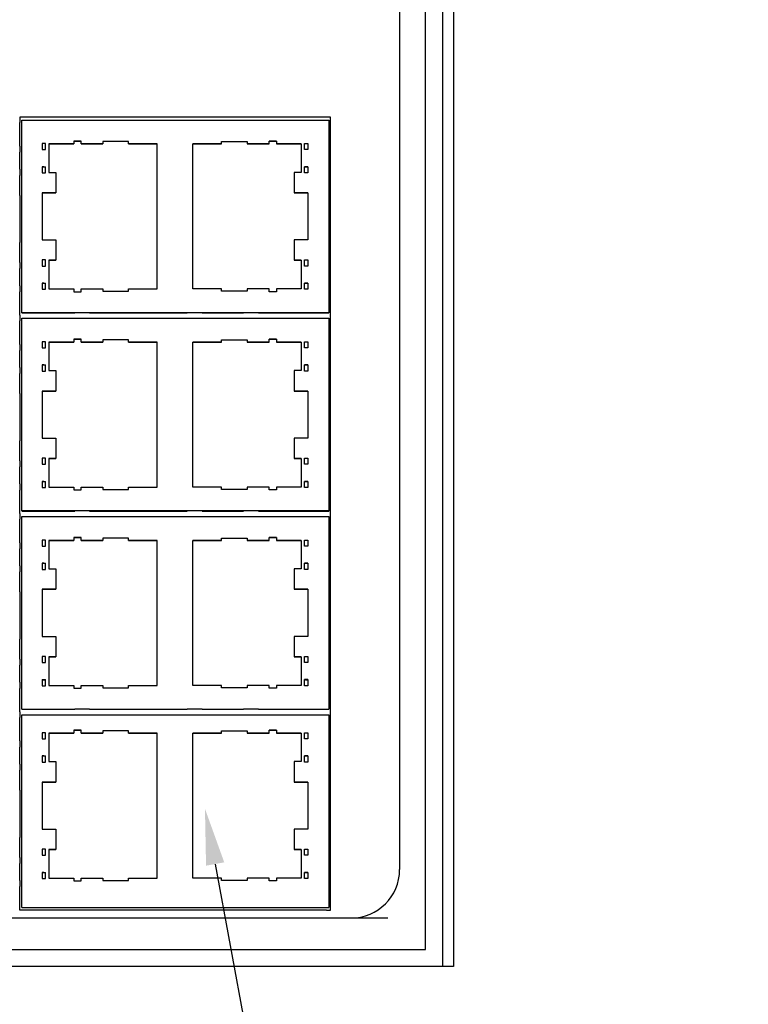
# Model space of a CAD drawing. Header units: inches. Extents: x 0 to 559, y 0 to 432.
# Tile 4 of 7: x 176 to 241, y 147 to 235. Entities that reach past the tile are written whole.
import ezdxf
from ezdxf import colors
from ezdxf.entities.mleader import LeaderData, LeaderLine
from ezdxf.math import Vec2, Vec3

# ---------------------------------------------------------------- set-up
doc = ezdxf.new("R2010")
doc.units = ezdxf.units.IN
doc.header["$LTSCALE"] = 10
doc.header["$MEASUREMENT"] = 0
doc.layers.add('TEXT', color=140, linetype='Continuous')

msp = doc.modelspace()

# ---------------------------------------------------------------- linework, layer by layer
for p, q in [((214.799, 284.183), (214.799, 150.683)), ((213.799, 281.183), (213.799, 150.683)), ((212.299, 152.183), (212.299, 280.683)), ((209.999, 277.083), (209.999, 159.283)), ((176.249, 226.203), (176.249, 225.703)), ((203.849, 226.203), (176.249, 226.203)), ((176.449, 223.845), (176.449, 225.935)), ((176.449, 225.935), (203.699, 225.935)), ((203.699, 225.935), (203.699, 208.805)), ((203.849, 155.683), (203.849, 226.203)), ((176.249, 223.613), (176.249, 225.703)), ((176.249, 223.613), (176.249, 223.073)), ((176.449, 223.844), (176.449, 223.845)), ((176.449, 223.305), (176.449, 223.844)), ((176.449, 221.785), (176.449, 223.305)), ((178.249, 223.85), (178.249, 223.305)), ((178.549, 223.85), (178.249, 223.85)), ((178.549, 223.849), (178.249, 223.849)), ((178.249, 223.305), (178.549, 223.305)), ((178.549, 223.305), (178.549, 223.85)), ((178.549, 223.85), (178.549, 223.85)), ((178.849, 223.81), (178.849, 221.28)), ((181.049, 223.81), (178.849, 223.81)), ((178.849, 223.81), (181.049, 223.81)), ((181.049, 224.07), (181.049, 223.81)), ((181.699, 224.07), (181.049, 224.07)), ((181.049, 224.07), (181.699, 224.07)), ((181.049, 223.81), (181.049, 223.81)), ((181.699, 223.81), (181.699, 224.07)), ((183.639, 223.81), (181.699, 223.81)), ((181.699, 223.81), (183.639, 223.81)), ((181.699, 223.81), (181.699, 223.81)), ((183.639, 224.025), (183.639, 223.81)), ((185.929, 224.025), (183.639, 224.025)), ((183.639, 223.81), (183.639, 223.81)), ((185.929, 223.81), (185.929, 224.025)), ((188.469, 223.81), (185.929, 223.81)), ((185.929, 223.81), (188.469, 223.81)), ((185.929, 223.81), (185.929, 223.81)), ((188.469, 210.93), (188.469, 223.81)), ((191.629, 223.81), (194.169, 223.81)), ((191.629, 210.93), (191.629, 223.81)), ((194.169, 223.81), (191.629, 223.81)), ((194.169, 224.025), (196.459, 224.025)), ((194.169, 223.81), (194.169, 224.025)), ((194.169, 223.81), (194.169, 223.81)), ((196.459, 224.025), (196.459, 223.81)), ((196.459, 223.81), (198.399, 223.81)), ((198.399, 223.81), (196.459, 223.81)), ((196.459, 223.81), (196.459, 223.81)), ((198.399, 224.07), (199.049, 224.07)), ((198.399, 223.81), (198.399, 224.07)), ((199.049, 224.07), (198.399, 224.07)), ((198.399, 223.81), (198.399, 223.81)), ((199.049, 224.07), (199.049, 223.81)), ((199.049, 223.81), (201.249, 223.81)), ((199.049, 223.81), (199.049, 223.81)), ((201.249, 223.81), (199.049, 223.81)), ((201.249, 223.81), (201.249, 221.28)), ((201.549, 223.305), (201.549, 223.85)), ((201.549, 223.85), (201.849, 223.85)), ((201.549, 223.85), (201.549, 223.85)), ((201.549, 223.849), (201.849, 223.849)), ((201.849, 223.305), (201.549, 223.305)), ((201.849, 223.85), (201.849, 223.305)), ((176.249, 221.553), (176.249, 223.073)), ((176.249, 221.553), (176.249, 221.013)), ((176.449, 221.785), (176.449, 221.785)), ((176.449, 221.785), (176.449, 221.784)), ((176.449, 221.785), (176.449, 221.785)), ((176.449, 221.245), (176.449, 221.784)), ((178.249, 221.785), (178.549, 221.785)), ((178.249, 221.785), (178.249, 221.24)), ((178.249, 221.785), (178.349, 221.785)), ((178.549, 221.24), (178.549, 221.785)), ((178.549, 221.785), (178.549, 221.785)), ((201.849, 221.785), (201.549, 221.785)), ((201.549, 221.24), (201.549, 221.785)), ((201.549, 221.785), (201.549, 221.785)), ((201.849, 221.785), (201.749, 221.785)), ((201.849, 221.785), (201.849, 221.24)), ((176.249, 219.238), (176.249, 221.013)), ((176.449, 219.47), (176.449, 221.245)), ((178.249, 221.24), (178.549, 221.24)), ((178.849, 221.28), (179.469, 221.28)), ((179.469, 221.28), (179.469, 219.47)), ((200.629, 221.28), (200.629, 219.47)), ((201.249, 221.28), (200.629, 221.28)), ((201.849, 221.24), (201.549, 221.24)), ((176.249, 219.238), (176.249, 215.038)), ((176.449, 219.47), (176.449, 219.47)), ((176.449, 215.27), (176.449, 219.47)), ((178.249, 219.47), (178.249, 215.27)), ((179.469, 219.47), (178.249, 219.47)), ((178.249, 219.47), (178.549, 219.47)), ((178.549, 219.47), (179.469, 219.47)), ((179.469, 219.47), (179.469, 219.47)), ((200.629, 219.47), (201.849, 219.47)), ((200.629, 219.47), (200.629, 219.47)), ((201.549, 219.47), (200.629, 219.47)), ((201.849, 219.47), (201.549, 219.47)), ((201.849, 219.47), (201.849, 215.27)), ((176.249, 213.263), (176.249, 215.038)), ((176.449, 213.495), (176.449, 215.27)), ((178.249, 215.27), (179.469, 215.27)), ((179.469, 215.27), (179.469, 213.46)), ((200.629, 215.27), (200.629, 213.46)), ((201.849, 215.27), (200.629, 215.27)), ((176.249, 213.263), (176.249, 212.723)), ((176.449, 213.494), (176.449, 213.495)), ((176.449, 212.955), (176.449, 213.494)), ((176.449, 211.435), (176.449, 212.955)), ((178.249, 213.5), (178.249, 212.955)), ((178.549, 213.5), (178.249, 213.5)), ((178.549, 213.499), (178.249, 213.499)), ((178.249, 212.955), (178.549, 212.955)), ((178.549, 212.955), (178.549, 213.5)), ((178.549, 213.5), (178.549, 213.5)), ((178.849, 213.46), (178.849, 210.93)), ((179.469, 213.46), (178.849, 213.46)), ((178.849, 213.46), (179.469, 213.46)), ((179.469, 213.46), (179.469, 213.46)), ((200.629, 213.46), (201.249, 213.46)), ((201.249, 213.46), (200.629, 213.46)), ((200.629, 213.46), (200.629, 213.46)), ((201.249, 213.46), (201.249, 210.93)), ((201.549, 212.955), (201.549, 213.5)), ((201.549, 213.5), (201.849, 213.5)), ((201.549, 213.5), (201.549, 213.5)), ((201.549, 213.499), (201.849, 213.499)), ((201.849, 212.955), (201.549, 212.955)), ((201.849, 213.5), (201.849, 212.955)), ((176.249, 211.203), (176.249, 212.723)), ((176.249, 211.203), (176.249, 210.663)), ((176.449, 211.435), (176.449, 211.435)), ((176.449, 211.435), (176.449, 211.434)), ((176.449, 211.435), (176.449, 211.435)), ((176.449, 210.895), (176.449, 211.434)), ((178.249, 211.435), (178.249, 210.89)), ((178.249, 211.435), (178.549, 211.435)), ((178.249, 211.435), (178.349, 211.435)), ((178.549, 210.89), (178.549, 211.435)), ((178.549, 211.435), (178.549, 211.435)), ((201.549, 210.89), (201.549, 211.435)), ((201.849, 211.435), (201.549, 211.435)), ((201.549, 211.435), (201.549, 211.435)), ((201.849, 211.435), (201.749, 211.435)), ((201.849, 211.435), (201.849, 210.89)), ((176.249, 208.573), (176.249, 210.663)), ((176.449, 208.805), (176.449, 210.895)), ((178.249, 210.89), (178.549, 210.89)), ((178.849, 210.93), (181.049, 210.93)), ((181.049, 210.93), (181.049, 210.67)), ((181.049, 210.67), (181.699, 210.67)), ((181.699, 210.93), (183.639, 210.93)), ((181.699, 210.67), (181.699, 210.93)), ((183.639, 210.93), (183.639, 210.715)), ((183.639, 210.715), (185.929, 210.715)), ((185.929, 210.93), (188.469, 210.93)), ((185.929, 210.715), (185.929, 210.93)), ((194.169, 210.93), (191.629, 210.93)), ((194.169, 210.715), (194.169, 210.93)), ((196.459, 210.715), (194.169, 210.715)), ((196.459, 210.93), (196.459, 210.715)), ((198.399, 210.93), (196.459, 210.93)), ((198.399, 210.67), (198.399, 210.93)), ((199.049, 210.67), (198.399, 210.67)), ((199.049, 210.93), (199.049, 210.67)), ((201.249, 210.93), (199.049, 210.93)), ((201.849, 210.89), (201.549, 210.89)), ((176.249, 208.573), (176.249, 208.073)), ((203.699, 208.805), (176.449, 208.805)), ((176.449, 208.805), (176.449, 208.804)), ((176.449, 208.8), (181.134, 208.8)), ((182.464, 208.805), (181.134, 208.805)), ((182.464, 208.8), (191.134, 208.8)), ((192.464, 208.805), (191.134, 208.805)), ((192.464, 208.8), (196.134, 208.8)), ((197.464, 208.805), (196.134, 208.805)), ((197.464, 208.8), (203.699, 208.8)), ((203.699, 208.805), (203.699, 208.8)), ((176.249, 205.983), (176.249, 208.073)), ((176.449, 206.215), (176.449, 208.305)), ((176.449, 208.305), (203.699, 208.305)), ((203.699, 208.305), (203.699, 191.175)), ((176.249, 205.983), (176.249, 205.443)), ((176.449, 206.214), (176.449, 206.215)), ((176.449, 205.675), (176.449, 206.214)), ((178.249, 206.22), (178.249, 205.675)), ((178.549, 206.22), (178.249, 206.22)), ((178.549, 206.219), (178.249, 206.219)), ((178.549, 205.675), (178.549, 206.22)), ((178.549, 206.22), (178.549, 206.22)), ((178.849, 206.18), (178.849, 203.65)), ((181.049, 206.18), (178.849, 206.18)), ((178.849, 206.18), (181.049, 206.18)), ((181.049, 206.44), (181.049, 206.18)), ((181.699, 206.44), (181.049, 206.44)), ((181.049, 206.44), (181.699, 206.44)), ((181.049, 206.18), (181.049, 206.18)), ((181.699, 206.18), (181.699, 206.44)), ((183.639, 206.18), (181.699, 206.18)), ((181.699, 206.18), (183.639, 206.18)), ((181.699, 206.18), (181.699, 206.18)), ((183.639, 206.395), (183.639, 206.18)), ((185.929, 206.395), (183.639, 206.395)), ((183.639, 206.18), (183.639, 206.18)), ((185.929, 206.18), (185.929, 206.395)), ((188.469, 206.18), (185.929, 206.18)), ((185.929, 206.18), (188.469, 206.18)), ((185.929, 206.18), (185.929, 206.18)), ((188.469, 193.3), (188.469, 206.18)), ((191.629, 206.18), (194.169, 206.18)), ((191.629, 193.3), (191.629, 206.18)), ((194.169, 206.18), (191.629, 206.18)), ((194.169, 206.395), (196.459, 206.395)), ((194.169, 206.18), (194.169, 206.395)), ((194.169, 206.18), (194.169, 206.18)), ((196.459, 206.395), (196.459, 206.18)), ((196.459, 206.18), (198.399, 206.18)), ((198.399, 206.18), (196.459, 206.18)), ((196.459, 206.18), (196.459, 206.18)), ((198.399, 206.44), (199.049, 206.44)), ((198.399, 206.18), (198.399, 206.44)), ((199.049, 206.44), (198.399, 206.44)), ((198.399, 206.18), (198.399, 206.18)), ((199.049, 206.44), (199.049, 206.18)), ((199.049, 206.18), (201.249, 206.18)), ((199.049, 206.18), (199.049, 206.18)), ((201.249, 206.18), (199.049, 206.18)), ((201.249, 206.18), (201.249, 203.65)), ((201.549, 205.675), (201.549, 206.22)), ((201.549, 206.22), (201.849, 206.22)), ((201.549, 206.22), (201.549, 206.22)), ((201.549, 206.219), (201.849, 206.219)), ((201.849, 206.22), (201.849, 205.675)), ((176.249, 203.923), (176.249, 205.443)), ((176.449, 204.155), (176.449, 205.675)), ((178.249, 205.675), (178.549, 205.675)), ((201.849, 205.675), (201.549, 205.675)), ((176.449, 204.155), (176.449, 204.155)), ((176.449, 204.155), (176.449, 204.154)), ((176.449, 204.155), (176.449, 204.155)), ((176.449, 203.615), (176.449, 204.154)), ((178.249, 204.155), (178.549, 204.155)), ((178.249, 204.155), (178.249, 203.61)), ((178.249, 204.155), (178.349, 204.155)), ((178.549, 203.61), (178.549, 204.155)), ((178.549, 204.155), (178.549, 204.155)), ((201.849, 204.155), (201.549, 204.155)), ((201.549, 203.61), (201.549, 204.155)), ((201.549, 204.155), (201.549, 204.155)), ((201.849, 204.155), (201.749, 204.155)), ((201.849, 204.155), (201.849, 203.61)), ((176.249, 203.923), (176.249, 203.383)), ((176.249, 201.608), (176.249, 203.383)), ((176.449, 201.84), (176.449, 203.615)), ((178.249, 203.61), (178.549, 203.61)), ((178.849, 203.65), (179.469, 203.65)), ((179.469, 203.65), (179.469, 201.84)), ((200.629, 203.65), (200.629, 201.84)), ((201.249, 203.65), (200.629, 203.65)), ((201.849, 203.61), (201.549, 203.61)), ((176.249, 201.608), (176.249, 197.408)), ((176.449, 201.84), (176.449, 201.84)), ((176.449, 197.64), (176.449, 201.84)), ((178.249, 201.84), (178.249, 197.64)), ((179.469, 201.84), (178.249, 201.84)), ((178.249, 201.84), (178.549, 201.84)), ((178.549, 201.84), (179.469, 201.84)), ((179.469, 201.84), (179.469, 201.84)), ((200.629, 201.84), (201.849, 201.84)), ((200.629, 201.84), (200.629, 201.84)), ((201.549, 201.84), (200.629, 201.84)), ((201.849, 201.84), (201.549, 201.84)), ((201.849, 201.84), (201.849, 197.64)), ((176.249, 195.633), (176.249, 197.408)), ((176.449, 195.865), (176.449, 197.64)), ((178.249, 197.64), (179.469, 197.64)), ((179.469, 197.64), (179.469, 195.83)), ((200.629, 197.64), (200.629, 195.83)), ((201.849, 197.64), (200.629, 197.64)), ((176.249, 195.633), (176.249, 195.093)), ((176.449, 195.864), (176.449, 195.865)), ((176.449, 195.325), (176.449, 195.864)), ((176.449, 193.805), (176.449, 195.325)), ((178.249, 195.87), (178.249, 195.325)), ((178.549, 195.87), (178.249, 195.87)), ((178.549, 195.869), (178.249, 195.869)), ((178.249, 195.325), (178.549, 195.325)), ((178.549, 195.325), (178.549, 195.87)), ((178.549, 195.87), (178.549, 195.87)), ((178.849, 195.83), (178.849, 193.3)), ((179.469, 195.83), (178.849, 195.83)), ((178.849, 195.83), (179.469, 195.83)), ((179.469, 195.83), (179.469, 195.83)), ((200.629, 195.83), (201.249, 195.83)), ((201.249, 195.83), (200.629, 195.83)), ((200.629, 195.83), (200.629, 195.83)), ((201.249, 195.83), (201.249, 193.3)), ((201.549, 195.325), (201.549, 195.87)), ((201.549, 195.87), (201.849, 195.87)), ((201.549, 195.87), (201.549, 195.87)), ((201.549, 195.869), (201.849, 195.869)), ((201.849, 195.325), (201.549, 195.325)), ((201.849, 195.87), (201.849, 195.325)), ((176.249, 193.573), (176.249, 195.093)), ((176.249, 193.573), (176.249, 193.033)), ((176.449, 193.805), (176.449, 193.805)), ((176.449, 193.805), (176.449, 193.804)), ((176.449, 193.805), (176.449, 193.805)), ((176.449, 193.265), (176.449, 193.804)), ((178.249, 193.805), (178.249, 193.26)), ((178.249, 193.805), (178.549, 193.805)), ((178.249, 193.805), (178.349, 193.805)), ((178.549, 193.26), (178.549, 193.805)), ((178.549, 193.805), (178.549, 193.805)), ((201.549, 193.26), (201.549, 193.805)), ((201.849, 193.805), (201.549, 193.805)), ((201.549, 193.805), (201.549, 193.805)), ((201.849, 193.805), (201.749, 193.805)), ((201.849, 193.805), (201.849, 193.26)), ((176.249, 190.943), (176.249, 193.033)), ((176.449, 191.175), (176.449, 193.265)), ((178.249, 193.26), (178.549, 193.26)), ((178.849, 193.3), (181.049, 193.3)), ((181.049, 193.3), (181.049, 193.04)), ((181.049, 193.04), (181.699, 193.04)), ((181.699, 193.3), (183.639, 193.3)), ((181.699, 193.04), (181.699, 193.3)), ((183.639, 193.3), (183.639, 193.085)), ((183.639, 193.085), (185.929, 193.085)), ((185.929, 193.3), (188.469, 193.3)), ((185.929, 193.085), (185.929, 193.3)), ((194.169, 193.3), (191.629, 193.3)), ((194.169, 193.085), (194.169, 193.3)), ((196.459, 193.085), (194.169, 193.085)), ((196.459, 193.3), (196.459, 193.085)), ((198.399, 193.3), (196.459, 193.3)), ((198.399, 193.04), (198.399, 193.3)), ((199.049, 193.04), (198.399, 193.04)), ((199.049, 193.3), (199.049, 193.04)), ((201.249, 193.3), (199.049, 193.3)), ((201.849, 193.26), (201.549, 193.26)), ((176.249, 190.943), (176.249, 190.443)), ((176.449, 191.175), (176.449, 191.174)), ((203.699, 191.175), (176.449, 191.175)), ((176.449, 191.17), (181.134, 191.17)), ((182.464, 191.175), (181.134, 191.175)), ((182.464, 191.17), (191.134, 191.17)), ((192.464, 191.175), (191.134, 191.175)), ((192.464, 191.17), (196.134, 191.17)), ((197.464, 191.175), (196.134, 191.175)), ((197.464, 191.17), (203.699, 191.17)), ((203.699, 191.175), (203.699, 191.17)), ((176.249, 188.353), (176.249, 190.443)), ((176.449, 188.585), (176.449, 190.675)), ((176.449, 190.675), (203.699, 190.675)), ((203.699, 190.675), (203.699, 173.545)), ((176.249, 188.353), (176.249, 187.813)), ((176.449, 188.584), (176.449, 188.585)), ((176.449, 188.045), (176.449, 188.584)), ((178.249, 188.59), (178.249, 188.045)), ((178.549, 188.59), (178.249, 188.59)), ((178.549, 188.589), (178.249, 188.589)), ((178.549, 188.045), (178.549, 188.59)), ((178.549, 188.59), (178.549, 188.59)), ((178.849, 188.55), (178.849, 186.02)), ((181.049, 188.55), (178.849, 188.55)), ((178.849, 188.55), (181.049, 188.55)), ((181.049, 188.81), (181.049, 188.55)), ((181.699, 188.81), (181.049, 188.81)), ((181.049, 188.81), (181.699, 188.81)), ((181.049, 188.55), (181.049, 188.55)), ((181.699, 188.55), (181.699, 188.81)), ((183.639, 188.55), (181.699, 188.55)), ((181.699, 188.55), (183.639, 188.55)), ((181.699, 188.55), (181.699, 188.55)), ((183.639, 188.765), (183.639, 188.55)), ((185.929, 188.765), (183.639, 188.765)), ((183.639, 188.55), (183.639, 188.55)), ((185.929, 188.55), (185.929, 188.765)), ((188.469, 188.55), (185.929, 188.55)), ((185.929, 188.55), (188.469, 188.55)), ((185.929, 188.55), (185.929, 188.55)), ((188.469, 175.67), (188.469, 188.55)), ((191.629, 188.55), (194.169, 188.55)), ((191.629, 175.67), (191.629, 188.55)), ((194.169, 188.55), (191.629, 188.55)), ((194.169, 188.765), (196.459, 188.765)), ((194.169, 188.55), (194.169, 188.765)), ((194.169, 188.55), (194.169, 188.55)), ((196.459, 188.765), (196.459, 188.55)), ((196.459, 188.55), (198.399, 188.55)), ((198.399, 188.55), (196.459, 188.55)), ((196.459, 188.55), (196.459, 188.55)), ((198.399, 188.81), (199.049, 188.81)), ((198.399, 188.55), (198.399, 188.81)), ((199.049, 188.81), (198.399, 188.81)), ((198.399, 188.55), (198.399, 188.55)), ((199.049, 188.81), (199.049, 188.55)), ((199.049, 188.55), (201.249, 188.55)), ((199.049, 188.55), (199.049, 188.55)), ((201.249, 188.55), (199.049, 188.55)), ((201.249, 188.55), (201.249, 186.02)), ((201.549, 188.045), (201.549, 188.59)), ((201.549, 188.59), (201.849, 188.59)), ((201.549, 188.59), (201.549, 188.59)), ((201.549, 188.589), (201.849, 188.589)), ((201.849, 188.59), (201.849, 188.045)), ((176.249, 186.293), (176.249, 187.813)), ((176.449, 186.525), (176.449, 188.045)), ((178.249, 188.045), (178.549, 188.045)), ((201.849, 188.045), (201.549, 188.045)), ((176.449, 186.525), (176.449, 186.525)), ((176.449, 186.525), (176.449, 186.524)), ((176.449, 186.525), (176.449, 186.525)), ((176.449, 185.985), (176.449, 186.524)), ((178.249, 186.525), (178.549, 186.525)), ((178.249, 186.525), (178.249, 185.98)), ((178.249, 186.525), (178.349, 186.525)), ((178.549, 185.98), (178.549, 186.525)), ((178.549, 186.525), (178.549, 186.525)), ((201.849, 186.525), (201.549, 186.525)), ((201.549, 185.98), (201.549, 186.525)), ((201.549, 186.525), (201.549, 186.525)), ((201.849, 186.525), (201.749, 186.525)), ((201.849, 186.525), (201.849, 185.98)), ((176.249, 186.293), (176.249, 185.753)), ((176.249, 183.978), (176.249, 185.753)), ((176.449, 184.21), (176.449, 185.985)), ((178.249, 185.98), (178.549, 185.98)), ((178.849, 186.02), (179.469, 186.02)), ((179.469, 186.02), (179.469, 184.21)), ((200.629, 186.02), (200.629, 184.21)), ((201.249, 186.02), (200.629, 186.02)), ((201.849, 185.98), (201.549, 185.98)), ((176.249, 183.978), (176.249, 179.778)), ((176.449, 184.21), (176.449, 184.21)), ((176.449, 180.01), (176.449, 184.21)), ((178.249, 184.21), (178.249, 180.01)), ((179.469, 184.21), (178.249, 184.21)), ((178.249, 184.21), (178.549, 184.21)), ((178.549, 184.21), (179.469, 184.21)), ((179.469, 184.21), (179.469, 184.21)), ((200.629, 184.21), (201.849, 184.21)), ((200.629, 184.21), (200.629, 184.21)), ((201.549, 184.21), (200.629, 184.21)), ((201.849, 184.21), (201.549, 184.21)), ((201.849, 184.21), (201.849, 180.01)), ((176.249, 178.003), (176.249, 179.778)), ((176.449, 178.235), (176.449, 180.01)), ((178.249, 180.01), (179.469, 180.01)), ((179.469, 180.01), (179.469, 178.2)), ((200.629, 180.01), (200.629, 178.2)), ((201.849, 180.01), (200.629, 180.01)), ((176.249, 178.003), (176.249, 177.463)), ((176.449, 177.695), (176.449, 178.234)), ((176.449, 178.02), (176.449, 178.02)), ((178.249, 178.24), (178.249, 177.695)), ((178.549, 178.24), (178.249, 178.24)), ((178.549, 178.239), (178.249, 178.239)), ((178.549, 177.695), (178.549, 178.24)), ((178.549, 178.24), (178.549, 178.24)), ((178.849, 178.2), (178.849, 175.67)), ((179.469, 178.2), (178.849, 178.2)), ((178.849, 178.2), (179.469, 178.2)), ((179.469, 178.2), (179.469, 178.2)), ((200.629, 178.2), (201.249, 178.2)), ((201.249, 178.2), (200.629, 178.2)), ((200.629, 178.2), (200.629, 178.2)), ((201.249, 178.2), (201.249, 175.67)), ((201.549, 177.695), (201.549, 178.24)), ((201.549, 178.24), (201.849, 178.24)), ((201.549, 178.24), (201.549, 178.24)), ((201.549, 178.239), (201.849, 178.239)), ((201.849, 178.24), (201.849, 177.695)), ((176.249, 175.943), (176.249, 177.463)), ((176.449, 176.175), (176.449, 177.695)), ((178.249, 177.695), (178.549, 177.695)), ((201.849, 177.695), (201.549, 177.695)), ((176.449, 175.635), (176.449, 176.174)), ((178.249, 176.175), (178.249, 175.63)), ((178.249, 176.175), (178.549, 176.175)), ((178.249, 176.175), (178.349, 176.175)), ((178.549, 175.63), (178.549, 176.175)), ((178.549, 176.175), (178.549, 176.175)), ((201.549, 175.63), (201.549, 176.175)), ((201.849, 176.175), (201.549, 176.175)), ((201.549, 176.175), (201.549, 176.175)), ((201.849, 176.175), (201.749, 176.175)), ((201.849, 176.175), (201.849, 175.63)), ((176.249, 175.943), (176.249, 175.403)), ((176.249, 173.313), (176.249, 175.403)), ((176.449, 175.96), (176.449, 175.96)), ((176.449, 175.96), (176.449, 175.96)), ((176.449, 175.96), (176.449, 175.96)), ((176.449, 173.545), (176.449, 175.635)), ((178.249, 175.63), (178.549, 175.63)), ((178.849, 175.67), (181.049, 175.67)), ((181.049, 175.67), (181.049, 175.41)), ((181.049, 175.41), (181.699, 175.41)), ((181.699, 175.67), (183.639, 175.67)), ((181.699, 175.41), (181.699, 175.67)), ((183.639, 175.67), (183.639, 175.455)), ((183.639, 175.455), (185.929, 175.455)), ((185.929, 175.67), (188.469, 175.67)), ((185.929, 175.455), (185.929, 175.67)), ((194.169, 175.67), (191.629, 175.67)), ((194.169, 175.455), (194.169, 175.67)), ((196.459, 175.455), (194.169, 175.455)), ((196.459, 175.67), (196.459, 175.455)), ((198.399, 175.67), (196.459, 175.67)), ((198.399, 175.41), (198.399, 175.67)), ((199.049, 175.41), (198.399, 175.41)), ((199.049, 175.67), (199.049, 175.41)), ((201.249, 175.67), (199.049, 175.67)), ((201.849, 175.63), (201.549, 175.63)), ((176.449, 173.54), (181.134, 173.54)), ((182.464, 173.545), (181.134, 173.545)), ((182.464, 173.54), (191.134, 173.54)), ((192.464, 173.545), (191.134, 173.545)), ((192.464, 173.54), (196.134, 173.54)), ((197.464, 173.545), (196.134, 173.545)), ((197.464, 173.54), (203.699, 173.54)), ((176.249, 173.313), (176.249, 172.813)), ((176.249, 170.723), (176.249, 172.813)), ((176.449, 173.04), (203.699, 173.04)), ((176.449, 155.91), (176.449, 173.04)), ((203.699, 173.04), (203.699, 155.91)), ((181.049, 171.675), (181.049, 171.415)), ((181.699, 171.675), (181.049, 171.675)), ((181.049, 171.675), (181.699, 171.675)), ((181.699, 171.415), (181.699, 171.675)), ((183.639, 171.63), (183.639, 171.415)), ((185.929, 171.63), (183.639, 171.63)), ((185.929, 171.415), (185.929, 171.63)), ((194.169, 171.63), (196.459, 171.63)), ((194.169, 171.415), (194.169, 171.63)), ((196.459, 171.63), (196.459, 171.415)), ((198.399, 171.675), (199.049, 171.675)), ((198.399, 171.415), (198.399, 171.675)), ((199.049, 171.675), (198.399, 171.675)), ((199.049, 171.675), (199.049, 171.415)), ((176.249, 170.723), (176.249, 170.183)), ((178.249, 171.455), (178.249, 170.91)), ((178.549, 171.455), (178.249, 171.455)), ((178.549, 171.454), (178.249, 171.454)), ((178.249, 170.91), (178.549, 170.91)), ((178.549, 170.91), (178.549, 171.455)), ((178.549, 171.455), (178.549, 171.455)), ((178.849, 171.415), (178.849, 168.885)), ((181.049, 171.415), (178.849, 171.415)), ((178.849, 171.415), (181.049, 171.415)), ((181.049, 171.415), (181.049, 171.415)), ((183.639, 171.415), (181.699, 171.415)), ((181.699, 171.415), (183.639, 171.415)), ((181.699, 171.415), (181.699, 171.415)), ((183.639, 171.415), (183.639, 171.415)), ((188.469, 171.415), (185.929, 171.415)), ((185.929, 171.415), (188.469, 171.415)), ((185.929, 171.415), (185.929, 171.415)), ((188.469, 158.535), (188.469, 171.415)), ((191.629, 171.415), (194.169, 171.415)), ((191.629, 158.535), (191.629, 171.415)), ((194.169, 171.415), (191.629, 171.415)), ((194.169, 171.415), (194.169, 171.415)), ((196.459, 171.415), (198.399, 171.415)), ((198.399, 171.415), (196.459, 171.415)), ((196.459, 171.415), (196.459, 171.415)), ((198.399, 171.415), (198.399, 171.415)), ((199.049, 171.415), (201.249, 171.415)), ((199.049, 171.415), (199.049, 171.415)), ((201.249, 171.415), (199.049, 171.415)), ((201.249, 171.415), (201.249, 168.885)), ((201.549, 170.91), (201.549, 171.455)), ((201.549, 171.455), (201.849, 171.455)), ((201.549, 171.455), (201.549, 171.455)), ((201.549, 171.454), (201.849, 171.454)), ((201.849, 170.91), (201.549, 170.91)), ((201.849, 171.455), (201.849, 170.91)), ((176.249, 168.663), (176.249, 170.183)), ((178.249, 169.39), (178.549, 169.39)), ((178.249, 169.39), (178.249, 168.845)), ((178.249, 169.39), (178.349, 169.39)), ((178.549, 168.845), (178.549, 169.39)), ((178.549, 169.39), (178.549, 169.39)), ((201.849, 169.39), (201.549, 169.39)), ((201.549, 168.845), (201.549, 169.39)), ((201.549, 169.39), (201.549, 169.39)), ((201.849, 169.39), (201.749, 169.39)), ((201.849, 169.39), (201.849, 168.845)), ((176.249, 168.663), (176.249, 168.123)), ((176.249, 166.348), (176.249, 168.123)), ((178.249, 168.845), (178.549, 168.845)), ((178.849, 168.885), (179.469, 168.885)), ((179.469, 168.885), (179.469, 167.075)), ((200.629, 168.885), (200.629, 167.075)), ((201.249, 168.885), (200.629, 168.885)), ((201.849, 168.845), (201.549, 168.845)), ((176.249, 166.348), (176.249, 162.148)), ((178.249, 167.075), (178.249, 162.875)), ((179.469, 167.075), (178.249, 167.075)), ((178.249, 167.075), (178.549, 167.075)), ((178.549, 167.075), (179.469, 167.075)), ((179.469, 167.075), (179.469, 167.075)), ((200.629, 167.075), (201.849, 167.075)), ((200.629, 167.075), (200.629, 167.075)), ((201.549, 167.075), (200.629, 167.075)), ((201.849, 167.075), (201.549, 167.075)), ((201.849, 167.075), (201.849, 162.875)), ((178.249, 162.875), (179.469, 162.875)), ((179.469, 162.875), (179.469, 161.065)), ((200.629, 162.875), (200.629, 161.065)), ((201.849, 162.875), (200.629, 162.875)), ((176.249, 160.373), (176.249, 162.148)), ((178.249, 161.105), (178.249, 160.56)), ((178.549, 161.105), (178.249, 161.105)), ((178.549, 161.104), (178.249, 161.104)), ((178.549, 160.56), (178.549, 161.105)), ((178.549, 161.105), (178.549, 161.105)), ((201.549, 160.56), (201.549, 161.105)), ((201.549, 161.105), (201.849, 161.105)), ((201.549, 161.105), (201.549, 161.105)), ((201.549, 161.104), (201.849, 161.104)), ((201.849, 161.105), (201.849, 160.56)), ((176.249, 160.373), (176.249, 159.833)), ((178.249, 160.56), (178.549, 160.56)), ((178.849, 161.065), (178.849, 158.535)), ((179.469, 161.065), (178.849, 161.065)), ((178.849, 161.065), (179.469, 161.065)), ((179.469, 161.065), (179.469, 161.065)), ((200.629, 161.065), (201.249, 161.065)), ((201.249, 161.065), (200.629, 161.065)), ((200.629, 161.065), (200.629, 161.065)), ((201.249, 161.065), (201.249, 158.535)), ((201.849, 160.56), (201.549, 160.56)), ((176.249, 158.313), (176.249, 159.833)), ((178.249, 159.04), (178.249, 158.495)), ((178.249, 159.04), (178.549, 159.04)), ((178.249, 159.04), (178.349, 159.04)), ((178.249, 158.495), (178.549, 158.495)), ((178.549, 158.495), (178.549, 159.04)), ((178.549, 159.04), (178.549, 159.04)), ((178.849, 158.535), (181.049, 158.535)), ((181.049, 158.535), (181.049, 158.275)), ((181.699, 158.535), (183.639, 158.535)), ((181.699, 158.275), (181.699, 158.535)), ((183.639, 158.535), (183.639, 158.32)), ((185.929, 158.535), (188.469, 158.535)), ((185.929, 158.32), (185.929, 158.535)), ((194.169, 158.535), (191.629, 158.535)), ((194.169, 158.32), (194.169, 158.535)), ((196.459, 158.535), (196.459, 158.32)), ((198.399, 158.535), (196.459, 158.535)), ((198.399, 158.275), (198.399, 158.535)), ((199.049, 158.535), (199.049, 158.275)), ((201.249, 158.535), (199.049, 158.535)), ((201.549, 158.495), (201.549, 159.04)), ((201.849, 159.04), (201.549, 159.04)), ((201.549, 159.04), (201.549, 159.04)), ((201.849, 158.495), (201.549, 158.495)), ((201.849, 159.04), (201.749, 159.04)), ((201.849, 159.04), (201.849, 158.495)), ((176.249, 158.313), (176.249, 157.773)), ((176.249, 155.683), (176.249, 157.773)), ((181.049, 158.275), (181.699, 158.275)), ((183.639, 158.32), (185.929, 158.32)), ((196.459, 158.32), (194.169, 158.32)), ((199.049, 158.275), (198.399, 158.275)), ((176.449, 155.91), (203.699, 155.91)), ((132.149, 154.983), (208.949, 154.983)), ((203.499, 155.683), (176.249, 155.683)), ((203.499, 155.683), (203.849, 155.683)), ((128.299, 152.183), (212.299, 152.183)), ((214.799, 150.683), (126.799, 150.683))]:
    msp.add_line(p, q)
at = {"flags": 128}
for points in [[(178.392, 221.784), (178.374, 221.784), (178.356, 221.784), (178.337, 221.784), (178.319, 221.784), (178.302, 221.784), (178.284, 221.784), (178.266, 221.784), (178.249, 221.784)], [(201.705, 221.784), (201.724, 221.784), (201.742, 221.784), (201.76, 221.784), (201.778, 221.784), (201.796, 221.784), (201.814, 221.784), (201.831, 221.784), (201.849, 221.784)], [(178.392, 211.434), (178.374, 211.434), (178.356, 211.434), (178.337, 211.434), (178.319, 211.434), (178.302, 211.434), (178.284, 211.434), (178.266, 211.434), (178.249, 211.434)], [(201.705, 211.434), (201.724, 211.434), (201.742, 211.434), (201.76, 211.434), (201.778, 211.434), (201.796, 211.434), (201.814, 211.434), (201.831, 211.434), (201.849, 211.434)], [(178.392, 204.154), (178.374, 204.154), (178.356, 204.154), (178.337, 204.154), (178.319, 204.154), (178.302, 204.154), (178.284, 204.154), (178.266, 204.154), (178.249, 204.154)], [(201.705, 204.154), (201.724, 204.154), (201.742, 204.154), (201.76, 204.154), (201.778, 204.154), (201.796, 204.154), (201.814, 204.154), (201.831, 204.154), (201.849, 204.154)], [(178.392, 193.804), (178.374, 193.804), (178.356, 193.804), (178.337, 193.804), (178.319, 193.804), (178.302, 193.804), (178.284, 193.804), (178.266, 193.804), (178.249, 193.804)], [(201.705, 193.804), (201.724, 193.804), (201.742, 193.804), (201.76, 193.804), (201.778, 193.804), (201.796, 193.804), (201.814, 193.804), (201.831, 193.804), (201.849, 193.804)], [(178.392, 186.524), (178.374, 186.524), (178.356, 186.524), (178.337, 186.524), (178.319, 186.524), (178.302, 186.524), (178.284, 186.524), (178.266, 186.524), (178.249, 186.524)], [(201.705, 186.524), (201.724, 186.524), (201.742, 186.524), (201.76, 186.524), (201.778, 186.524), (201.796, 186.524), (201.814, 186.524), (201.831, 186.524), (201.849, 186.524)], [(178.392, 176.174), (178.374, 176.174), (178.356, 176.174), (178.337, 176.174), (178.319, 176.174), (178.302, 176.174), (178.284, 176.174), (178.266, 176.174), (178.249, 176.174)], [(201.705, 176.174), (201.724, 176.174), (201.742, 176.174), (201.76, 176.174), (201.778, 176.174), (201.796, 176.174), (201.814, 176.174), (201.831, 176.174), (201.849, 176.174)], [(178.392, 169.39), (178.374, 169.39), (178.356, 169.39), (178.337, 169.39), (178.319, 169.39), (178.302, 169.39), (178.284, 169.39), (178.266, 169.39), (178.249, 169.39)], [(201.705, 169.39), (201.724, 169.39), (201.742, 169.39), (201.76, 169.39), (201.778, 169.39), (201.796, 169.39), (201.814, 169.39), (201.831, 169.39), (201.849, 169.39)], [(178.392, 159.04), (178.374, 159.04), (178.356, 159.04), (178.337, 159.04), (178.319, 159.04), (178.302, 159.04), (178.284, 159.04), (178.266, 159.04), (178.249, 159.04)], [(201.705, 159.04), (201.724, 159.04), (201.742, 159.04), (201.76, 159.04), (201.778, 159.04), (201.796, 159.04), (201.814, 159.04), (201.831, 159.04), (201.849, 159.04)]]:
    msp.add_lwpolyline(points, dxfattribs=at)
for centre, radius, start, end in [((178.261, 281.93), 60.146, 269.98865, 270.08392), ((178.416, 316.95), 95.166, 269.98573, 270.07982), ((201.681, 316.95), 95.166, 269.92018, 270.01427), ((201.837, 281.93), 60.146, 269.91608, 270.01135), ((178.261, 271.58), 60.146, 269.98865, 270.08392), ((178.416, 306.6), 95.166, 269.98573, 270.07982), ((201.681, 306.6), 95.166, 269.92018, 270.01427), ((201.837, 271.58), 60.146, 269.91608, 270.01135), ((178.261, 264.3), 60.146, 269.98865, 270.08392), ((178.416, 299.32), 95.166, 269.98573, 270.07982), ((201.681, 299.32), 95.166, 269.92018, 270.01427), ((201.837, 264.3), 60.146, 269.91608, 270.01135), ((178.261, 253.95), 60.146, 269.98865, 270.08392), ((178.416, 288.97), 95.166, 269.98573, 270.07982), ((201.681, 288.97), 95.166, 269.92018, 270.01427), ((201.837, 253.95), 60.146, 269.91608, 270.01135), ((178.261, 246.67), 60.146, 269.98865, 270.08392), ((178.416, 281.69), 95.166, 269.98573, 270.07982), ((201.681, 281.69), 95.166, 269.92018, 270.01427), ((201.837, 246.67), 60.146, 269.91608, 270.01135), ((178.261, 236.32), 60.146, 269.98865, 270.08392), ((178.416, 271.34), 95.166, 269.98573, 270.07982), ((201.681, 271.34), 95.166, 269.92018, 270.01427), ((201.837, 236.32), 60.146, 269.91608, 270.01135), ((178.261, 229.536), 60.146, 269.98865, 270.08392), ((178.416, 264.556), 95.166, 269.98573, 270.07982), ((201.681, 264.556), 95.166, 269.92018, 270.01427), ((201.837, 229.536), 60.146, 269.91608, 270.01135), ((178.261, 219.186), 60.146, 269.98865, 270.08392), ((178.416, 254.206), 95.166, 269.98573, 270.07982), ((201.681, 254.206), 95.166, 269.92018, 270.01427), ((201.837, 219.186), 60.146, 269.91608, 270.01135), ((205.699, 159.283), 4.3, 270, 0)]:
    msp.add_arc(centre, radius, start, end)

# ---------------------------------------------------------------- leaders
at = {"layer": 'TEXT'}
ml = msp.add_multileader_mtext('Standard', dxfattribs=at)
ml.set_content('RJ45 PORT\\P(16X)', color=256)
ml.set_leader_properties()
ml.build(insert=Vec2(0, 0))
ml.multileader.update_dxf_attribs({"text_left_attachment_type": 2, "text_right_attachment_type": 2, "dogleg_length": 4, "arrow_head_size": 5})
ctx = ml.context
ctx.base_point, ctx.char_height, ctx.arrow_head_size, ctx.landing_gap_size, ctx.plane_origin = Vec3(203.313, 128.837), 5, 5, 3, Vec3(199.588, 164.7)
ctx.left_attachment, ctx.right_attachment = 2, 2
notes = []
notes.append((ctx, [(0, (1, 1, 0), (199.313, 128.837), (1, 0), 4, [(0, [(192.707, 164.7)], 0, [])])]))
ctx.mtext.insert, ctx.mtext.flow_direction = Vec3(206.313, 135.504), 5
for ctx, leaders in notes:
    for number, flags, end, landing, length, lines in leaders:
        leader = LeaderData()
        leader.index, (leader.has_last_leader_line, leader.has_dogleg_vector, leader.attachment_direction) = number, flags
        leader.last_leader_point, leader.dogleg_vector, leader.dogleg_length = Vec3(end), Vec3(landing), length
        for number, points, colour, breaks in lines:
            line = LeaderLine()
            line.index, line.vertices, line.color, line.breaks = number, Vec3.list(points), colors.encode_raw_color(colour), breaks
            leader.lines.append(line)
        ctx.leaders.append(leader)

doc.saveas('drawing.dxf')
